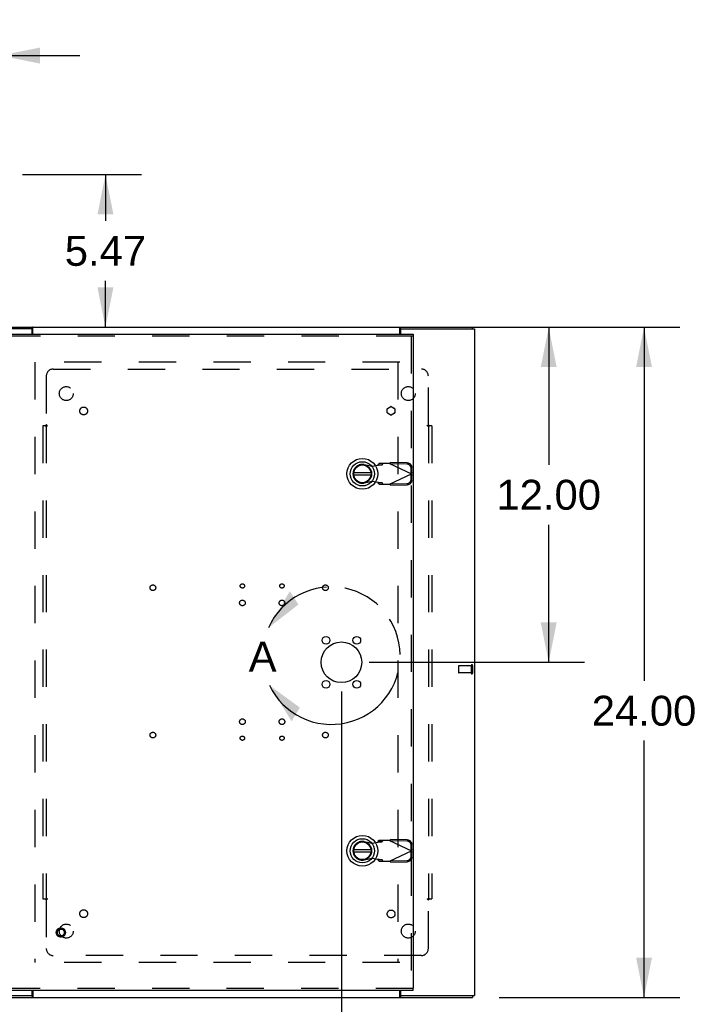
# Model space of a CAD drawing. Header units: inches. Extents: x 0 to 243, y 0 to 157.
# Tile 64 of 69: x 168 to 192, y 66 to 101. Entities that reach past the tile are written whole.
import ezdxf

# ---------------------------------------------------------------- set-up
doc = ezdxf.new("R2010")
doc.units = ezdxf.units.IN
doc.header["$LTSCALE"] = 13.357143
doc.header["$MEASUREMENT"] = 0
doc.linetypes.add('HIDDEN', pattern=[0.2, 0.1, -0.1])
doc.linetypes.add('PHANTOM', pattern=[0.8, 0.45, -0.05, 0.1, -0.05, 0.1, -0.05])
doc.layers.get('0').update_dxf_attribs({"linetype": 'CONTINUOUS'})
for name, color, linetype in [('84H_OR_90H', 7, 'CONTINUOUS'), ('DEFAULT_2', 8, 'HIDDEN'), ('DEFAULT_3', 7, 'PHANTOM'), ('DIMENSIONS', 7, 'CONTINUOUS'), ('EXR_DOOR_ASSEMBLY', 7, 'CONTINUOUS'), ('SUBPANELS', 7, 'CONTINUOUS')]:
    doc.layers.add(name, color=color, linetype=linetype)
doc.styles.get("Standard").update_dxf_attribs({"font": 'arial.ttf'})
doc.dimstyles.new('DIMSTYLE_1', dxfattribs={"dimtxt": 1.071429, "dimasz": 1.428571, "dimexe": 0.09, "dimexo": 0.07, "dimgap": 0.0375, "dimtad": 0, "dimtih": 1, "dimtoh": 1, "dimzin": 4, "dimdsep": 46, "dimtxsty": 'Standard', "dimblk": '_FILLED', "dimblk1": '_FILLED', "dimblk2": '_FILLED', "dimcen": 0.09, "dimazin": 1, "dimtfac": 1, "dimtdec": 3, "dimtofl": 0, "dimtmove": 0, "dimatfit": 3, "dimldrblk": '_FILLED', "dimfxl": 0, "dimtolj": 1, "dimtzin": 4, "dimarcsym": 0})

# ---------------------------------------------------------------- blocks, each defined once
blk = doc.blocks.new('_FILLED')
at = {"color": 0, "linetype": 'ByBlock'}
blk.add_solid([(0, 0), (-1, 0.2), (-1, -0.2)], dxfattribs=at)
blk = doc.blocks.new('*D3')
at = {"layer": 'DIMENSIONS', "color": 2, "linetype": 'Continuous'}
for p, q in [((182.434, 89.938), (188.05, 89.938)), ((186.764, 89.938), (186.764, 85.009)), ((186.764, 77.938), (186.764, 82.866)), ((180.339, 77.938), (188.05, 77.938))]:
    blk.add_line(p, q, dxfattribs=at)
at = {"layer": 'DIMENSIONS', "color": 2, "linetype": 'Continuous', "xscale": 1.4285714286, "yscale": 1.4285714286, "zscale": 1.4285714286}
for p, rotation in [((186.764, 89.938), 90), ((186.764, 77.938), 270)]:
    blk.add_blockref('_FILLED', p, dxfattribs=dict(at, rotation=rotation))
at = {"layer": 'DIMENSIONS', "color": 2, "linetype": 'Continuous', "insert": (186.764, 84.474), "char_height": 1.0714, "width": 3.74403, "attachment_point": 2, "line_spacing_factor": 0.9}
blk.add_mtext('12.00', dxfattribs=at)
blk = doc.blocks.new('*D4')
at = {"layer": 'DIMENSIONS', "color": 2, "linetype": 'Continuous'}
for p, q in [((179.339, 76.894), (179.339, 62.508)), ((184.109, 65.081), (184.109, 62.508)), ((179.339, 63.793), (176.482, 63.793)), ((184.109, 63.793), (186.967, 63.793))]:
    blk.add_line(p, q, dxfattribs=at)
at = {"layer": 'DIMENSIONS', "color": 2, "linetype": 'Continuous', "xscale": 1.4285714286, "yscale": 1.4285714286, "zscale": 1.4285714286}
blk.add_blockref('_FILLED', (179.339, 63.793), dxfattribs=at)
at = {"layer": 'DIMENSIONS', "color": 2, "linetype": 'Continuous', "xscale": 1.4285714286, "yscale": 1.4285714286, "zscale": 1.4285714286, "rotation": 180}
blk.add_blockref('_FILLED', (184.109, 63.793), dxfattribs=at)
at = {"layer": 'DIMENSIONS', "color": 2, "linetype": 'Continuous', "insert": (181.724, 64.329), "char_height": 1.0714, "width": 2.91158, "attachment_point": 2, "line_spacing_factor": 0.9}
blk.add_mtext('4.77', dxfattribs=at)
blk = doc.blocks.new('*D6')
at = {"layer": '84H_OR_90H', "color": 2, "linetype": 'Continuous'}
for p, q in [((167.922, 95.408), (172.173, 95.408)), ((170.887, 95.408), (170.887, 93.744)), ((170.887, 89.938), (170.887, 91.601))]:
    blk.add_line(p, q, dxfattribs=at)
at = {"layer": '84H_OR_90H', "color": 2, "linetype": 'Continuous', "xscale": 1.4285714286, "yscale": 1.4285714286, "zscale": 1.4285714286}
for p, rotation in [((170.887, 95.408), 90), ((170.887, 89.938), 270)]:
    blk.add_blockref('_FILLED', p, dxfattribs=dict(at, rotation=rotation))
at = {"layer": '84H_OR_90H', "color": 2, "linetype": 'Continuous', "insert": (170.887, 93.209), "char_height": 1.0714, "width": 2.91158, "attachment_point": 2, "line_spacing_factor": 0.9}
blk.add_mtext('5.47', dxfattribs=at)
blk = doc.blocks.new('*D10')
at = {"layer": 'DIMENSIONS', "color": 2, "linetype": 'Continuous'}
for p, q in [((165.234, 76.293), (165.234, 100.951)), ((167.109, 96.158), (167.109, 100.951)), ((165.234, 99.666), (162.261, 99.666)), ((167.109, 99.666), (169.967, 99.666))]:
    blk.add_line(p, q, dxfattribs=at)
at = {"layer": 'DIMENSIONS', "color": 2, "linetype": 'Continuous', "xscale": 1.4285714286, "yscale": 1.4285714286, "zscale": 1.4285714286}
blk.add_blockref('_FILLED', (165.234, 99.666), dxfattribs=at)
at = {"layer": 'DIMENSIONS', "color": 2, "linetype": 'Continuous', "xscale": 1.4285714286, "yscale": 1.4285714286, "zscale": 1.4285714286, "rotation": 180}
blk.add_blockref('_FILLED', (167.109, 99.666), dxfattribs=at)
at = {"layer": 'DIMENSIONS', "color": 2, "linetype": 'Continuous', "insert": (161.726, 100.201), "char_height": 1.0714, "width": 2.91158, "attachment_point": 3, "line_spacing_factor": 0.9}
blk.add_mtext('1.88', dxfattribs=at)
blk = doc.blocks.new('*D11')
at = {"layer": 'DIMENSIONS', "color": 2, "linetype": 'Continuous'}
for p, q in [((184.989, 89.938), (191.465, 89.938)), ((190.179, 89.938), (190.179, 77.275)), ((190.179, 65.938), (190.179, 75.133)), ((184.989, 65.938), (191.465, 65.938))]:
    blk.add_line(p, q, dxfattribs=at)
at = {"layer": 'DIMENSIONS', "color": 2, "linetype": 'Continuous', "xscale": 1.4285714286, "yscale": 1.4285714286, "zscale": 1.4285714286}
for p, rotation in [((190.179, 89.938), 90), ((190.179, 65.938), 270)]:
    blk.add_blockref('_FILLED', p, dxfattribs=dict(at, rotation=rotation))
at = {"layer": 'DIMENSIONS', "color": 2, "linetype": 'Continuous', "insert": (190.179, 76.74), "char_height": 1.0714, "width": 3.74403, "attachment_point": 2, "line_spacing_factor": 0.9}
blk.add_mtext('24.00', dxfattribs=at)

msp = doc.modelspace()

# ---------------------------------------------------------------- linework, layer by layer
at = {"color": 3, "linetype": 'Continuous'}
for p, q in [((167.1845, 89.9379), (184.0345, 89.9379)), ((168.2845, 89.6879), (168.2845, 89.9189)), ((181.4345, 89.6879), (181.4345, 89.9189)), ((168.2425, 89.8749), (167.1095, 89.8749)), ((168.2575, 89.6879), (168.2575, 89.8599)), ((181.4615, 89.8599), (181.4615, 89.6879)), ((181.4765, 89.8749), (184.1095, 89.8749)), ((184.1095, 89.8749), (184.1095, 66.0009)), ((167.1095, 66.0009), (168.2425, 66.0009)), ((167.1845, 65.9379), (184.0345, 65.9379)), ((168.2575, 66.0159), (168.2575, 66.1879)), ((168.2845, 66.1879), (168.2845, 65.9568)), ((181.4345, 65.9568), (181.4345, 66.1879)), ((181.4615, 66.1879), (181.4615, 66.0159)), ((181.4765, 66.0009), (184.1095, 66.0009))]:
    msp.add_line(p, q, dxfattribs=at)
at = {"color": 7, "linetype": 'Continuous'}
for p, q in [((168.2615, 89.8629), (168.2615, 89.9379)), ((181.4575, 89.8629), (181.4575, 89.9379)), ((184.0345, 89.8749), (184.0345, 89.9379)), ((168.2572, 89.8629), (168.2615, 89.8629)), ((181.4575, 89.8629), (181.4618, 89.8629)), ((168.2572, 66.0129), (168.2615, 66.0129)), ((168.2615, 66.0129), (168.2615, 65.9379)), ((181.4575, 66.0129), (181.4618, 66.0129)), ((181.4575, 66.0129), (181.4575, 65.9379)), ((184.0345, 66.0009), (184.0345, 65.9379))]:
    msp.add_line(p, q, dxfattribs=at)
at = {"color": 3, "linetype": 'Continuous'}
for points in [[(168.2845, 89.9189), (168.2829, 89.92), (168.2814, 89.9214), (168.2798, 89.923), (168.2783, 89.9247), (168.2768, 89.9265), (168.2752, 89.9283), (168.2737, 89.93), (168.2722, 89.9316), (168.2708, 89.9331), (168.2693, 89.9344), (168.2678, 89.9356), (168.2663, 89.9365), (168.265, 89.9372), (168.2637, 89.9376), (168.2625, 89.9378), (168.2615, 89.9379)], [(181.4345, 89.9189), (181.436, 89.92), (181.4376, 89.9214), (181.4391, 89.923), (181.4407, 89.9247), (181.4422, 89.9265), (181.4437, 89.9283), (181.4452, 89.93), (181.4467, 89.9316), (181.4482, 89.9331), (181.4496, 89.9344), (181.4511, 89.9356), (181.4526, 89.9365), (181.454, 89.9372), (181.4553, 89.9376), (181.4564, 89.9378), (181.4575, 89.9379)], [(168.2845, 65.9568), (168.2829, 65.9557), (168.2814, 65.9543), (168.2798, 65.9527), (168.2783, 65.951), (168.2767, 65.9492), (168.2752, 65.9474), (168.2737, 65.9457), (168.2722, 65.9441), (168.2708, 65.9426), (168.2693, 65.9413), (168.2678, 65.9401), (168.2663, 65.9392), (168.265, 65.9386), (168.2637, 65.9381), (168.2625, 65.9379), (168.2615, 65.9379)], [(181.4345, 65.9568), (181.436, 65.9557), (181.4376, 65.9543), (181.4391, 65.9527), (181.4407, 65.951), (181.4422, 65.9492), (181.4437, 65.9474), (181.4452, 65.9457), (181.4467, 65.9441), (181.4482, 65.9426), (181.4496, 65.9413), (181.4511, 65.9401), (181.4526, 65.9392), (181.454, 65.9386), (181.4553, 65.9381), (181.4564, 65.9379), (181.4575, 65.9379)]]:
    msp.add_lwpolyline(points, dxfattribs=at)
at = {"color": 7, "linetype": 'Continuous'}
for points in [[(168.2845, 89.856), (168.2835, 89.8558), (168.2825, 89.8556), (168.2813, 89.8556), (168.2801, 89.8556), (168.2787, 89.8559), (168.2774, 89.8562), (168.276, 89.8567), (168.2747, 89.8573), (168.2734, 89.858), (168.272, 89.8588), (168.2707, 89.8595), (168.2693, 89.8603), (168.268, 89.861), (168.2666, 89.8616), (168.2653, 89.8622), (168.264, 89.8625), (168.2627, 89.8628), (168.2615, 89.8629)], [(181.4345, 89.856), (181.4354, 89.8558), (181.4364, 89.8556), (181.4376, 89.8556), (181.4389, 89.8556), (181.4402, 89.8559), (181.4416, 89.8562), (181.4429, 89.8567), (181.4443, 89.8573), (181.4456, 89.858), (181.4469, 89.8588), (181.4483, 89.8595), (181.4496, 89.8603), (181.451, 89.861), (181.4523, 89.8616), (181.4537, 89.8622), (181.455, 89.8625), (181.4562, 89.8628), (181.4575, 89.8629)], [(168.2845, 66.0197), (168.2835, 66.0199), (168.2825, 66.0201), (168.2813, 66.0201), (168.2801, 66.0201), (168.2787, 66.0198), (168.2774, 66.0195), (168.276, 66.019), (168.2747, 66.0184), (168.2734, 66.0177), (168.272, 66.017), (168.2707, 66.0162), (168.2693, 66.0154), (168.268, 66.0147), (168.2666, 66.0141), (168.2653, 66.0135), (168.264, 66.0132), (168.2627, 66.0129), (168.2615, 66.0129)], [(181.4345, 66.0197), (181.4354, 66.0199), (181.4365, 66.0201), (181.4376, 66.0201), (181.4389, 66.0201), (181.4402, 66.0198), (181.4416, 66.0195), (181.4429, 66.019), (181.4443, 66.0184), (181.4456, 66.0177), (181.4469, 66.017), (181.4483, 66.0162), (181.4496, 66.0154), (181.451, 66.0147), (181.4523, 66.0141), (181.4537, 66.0135), (181.455, 66.0132), (181.4562, 66.0129), (181.4575, 66.0129)]]:
    msp.add_lwpolyline(points, dxfattribs=at)
at = {"color": 3, "linetype": 'Continuous'}
for centre, start, end in [((168.2425, 89.8599), 0, 90), ((181.4765, 89.8599), 90, 180), ((168.2425, 66.0159), 270, 360), ((181.4765, 66.0159), 180, 270)]:
    msp.add_arc(centre, 0.015, start, end, dxfattribs=at)
at = {"layer": 'DEFAULT_2', "color": 8, "linetype": 'HIDDEN'}
for p, q in [((181.4345, 88.6879), (168.2845, 88.6879)), ((168.3595, 88.6859), (168.3595, 67.1899)), ((181.3595, 88.6859), (181.3595, 67.1899)), ((183.5345, 77.8019), (183.5345, 77.5739)), ((183.9915, 77.8119), (183.5445, 77.8119)), ((183.9915, 77.8299), (183.9915, 77.5459)), ((184.0345, 77.8299), (184.0345, 77.5459)), ((183.9915, 77.5639), (183.5445, 77.5639)), ((181.4345, 67.1879), (168.2845, 67.1879))]:
    msp.add_line(p, q, dxfattribs=at)
for centre, radius, start, end in [((183.5445, 77.8019), 0.01, 90, 180), ((183.5445, 77.5739), 0.01, 180, 270), ((184.013, 77.8299), 0.0215, 0, 180), ((184.013, 77.5459), 0.0215, 180, 360)]:
    msp.add_arc(centre, radius, start, end, dxfattribs=at)
at = {"layer": 'DEFAULT_3', "color": 2, "linetype": 'PHANTOM'}
msp.add_arc((178.9798, 78.1774), 2.4627, 205.53074, 156.05679, dxfattribs=at)
for points in [[(176.729, 79.1768), (177.7998, 80.0069), (177.4901, 80.4871)], [(176.7575, 77.116), (177.8509, 76.3159), (177.5546, 75.8273)]]:
    msp.add_solid(points, dxfattribs=at)
at = {"layer": 'DIMENSIONS', "color": 2, "linetype": 'PHANTOM'}
msp.add_arc((178.9798, 78.1774), 2.4627, 205.53074, 156.05679, dxfattribs=at)
for points in [[(176.729, 79.1768), (177.7998, 80.0069), (177.4901, 80.4871)], [(176.7575, 77.116), (177.8509, 76.3159), (177.5546, 75.8273)]]:
    msp.add_solid(points, dxfattribs=at)
at = {"layer": 'EXR_DOOR_ASSEMBLY', "color": 3, "linetype": 'Continuous'}
for p, q in [((167.214, 89.6879), (181.914, 89.6879)), ((181.914, 89.6129), (181.914, 66.2629)), ((181.914, 66.1879), (167.214, 66.1879))]:
    msp.add_line(p, q, dxfattribs=at)
at = {"layer": 'EXR_DOOR_ASSEMBLY', "color": 8, "linetype": 'HIDDEN'}
for p, q in [((181.914, 89.6129), (167.214, 89.6129)), ((181.839, 89.6129), (181.839, 66.2629)), ((180.149, 85.017), (180.4433, 84.9634)), ((180.4433, 84.9634), (180.6402, 85.0013)), ((180.6856, 85.0618), (180.6441, 85.0158)), ((180.6441, 85.0158), (180.7992, 85.0158)), ((181.0594, 85.0618), (180.6856, 85.0618)), ((180.7992, 85.0158), (180.8407, 85.0618)), ((181.0594, 85.0618), (181.8468, 84.6878)), ((181.0877, 85.0484), (181.1075, 85.09)), ((181.6782, 85.0383), (181.0877, 85.0484)), ((181.698, 85.0799), (181.1075, 85.09)), ((181.0594, 84.3138), (181.8468, 84.6878)), ((181.8405, 84.6909), (181.8371, 84.8838)), ((181.8371, 84.4919), (181.8405, 84.6848)), ((181.8602, 84.7324), (181.8405, 84.6909)), ((181.8405, 84.6848), (181.8602, 84.6432)), ((181.8514, 84.7029), (181.8468, 84.6878)), ((181.8468, 84.6878), (181.8536, 84.6653)), ((181.8581, 84.7252), (181.8514, 84.7029)), ((181.8602, 84.7324), (181.8568, 84.9254)), ((181.8568, 84.4503), (181.8602, 84.6432)), ((181.8602, 84.7324), (181.8581, 84.7252)), ((180.4433, 84.4122), (180.149, 84.3586)), ((180.6402, 84.3744), (180.4433, 84.4122)), ((180.7992, 84.3599), (180.6441, 84.3599)), ((180.6441, 84.3599), (180.6856, 84.3138)), ((180.6856, 84.3138), (181.0594, 84.3138)), ((180.8407, 84.3138), (180.7992, 84.3599)), ((181.0877, 84.3272), (181.6782, 84.3373)), ((181.1075, 84.2857), (181.0877, 84.3272)), ((181.1075, 84.2857), (181.698, 84.2957)), ((181.0877, 71.5484), (181.1075, 71.59)), ((181.698, 71.5799), (181.1075, 71.59)), ((180.149, 71.517), (180.4433, 71.4634)), ((180.4433, 71.4634), (180.6402, 71.5013)), ((180.6856, 71.5618), (180.6441, 71.5158)), ((180.6441, 71.5158), (180.7992, 71.5158)), ((181.0594, 71.5618), (180.6856, 71.5618)), ((180.7992, 71.5158), (180.8407, 71.5618)), ((181.0594, 71.5618), (181.8468, 71.1878)), ((181.6782, 71.5383), (181.0877, 71.5484)), ((181.8405, 71.1909), (181.8371, 71.3838)), ((181.8602, 71.2324), (181.8405, 71.1909)), ((181.8602, 71.2324), (181.8559, 71.2178)), ((181.8602, 71.2324), (181.8568, 71.4254)), ((180.4433, 70.9122), (180.149, 70.8586)), ((180.6402, 70.8744), (180.4433, 70.9122)), ((181.0594, 70.8138), (181.8468, 71.1878)), ((181.8371, 70.9919), (181.8405, 71.1848)), ((181.8405, 71.1848), (181.8602, 71.1432)), ((181.8514, 71.2029), (181.8468, 71.1878)), ((181.8468, 71.1878), (181.8536, 71.1653)), ((181.8559, 71.2178), (181.8514, 71.2029)), ((181.8568, 70.9503), (181.8602, 71.1432)), ((180.7992, 70.8599), (180.6441, 70.8599)), ((180.6441, 70.8599), (180.6856, 70.8138)), ((180.6856, 70.8138), (181.0594, 70.8138)), ((180.8407, 70.8138), (180.7992, 70.8599)), ((181.0877, 70.8272), (181.6782, 70.8373)), ((181.1075, 70.7857), (181.0877, 70.8272)), ((181.1075, 70.7857), (181.698, 70.7957)), ((167.214, 66.2629), (181.914, 66.2629))]:
    msp.add_line(p, q, dxfattribs=at)
at = {"layer": 'EXR_DOOR_ASSEMBLY', "color": 7, "linetype": 'Continuous'}
for p, q in [((181.914, 89.6879), (181.914, 89.6129)), ((180.4015, 84.7272), (179.7765, 84.7272)), ((179.7765, 84.6485), (180.4015, 84.6485)), ((180.4015, 71.2272), (179.7765, 71.2272)), ((179.7765, 71.1485), (180.4015, 71.1485)), ((181.914, 66.1879), (181.914, 66.2629))]:
    msp.add_line(p, q, dxfattribs=at)
at = {"layer": 'EXR_DOOR_ASSEMBLY', "color": 8, "linetype": 'HIDDEN'}
for points in [[(180.6441, 85.0158), (180.6438, 85.0134), (180.6433, 85.0109), (180.6427, 85.0085), (180.642, 85.0061), (180.6411, 85.0037), (180.6402, 85.0013)], [(180.6402, 85.0013), (180.6563, 85.0023), (180.6878, 85.0044)], [(180.6878, 85.0044), (180.7029, 85.0054), (180.7174, 85.0065), (180.7311, 85.0075), (180.7439, 85.0085), (180.7557, 85.0096), (180.7664, 85.0106), (180.7758, 85.0116), (180.7838, 85.0127), (180.7904, 85.0137), (180.7956, 85.0148), (180.7992, 85.0158)], [(181.0594, 85.0618), (181.0755, 85.0714), (181.0836, 85.0761), (181.0916, 85.0808), (181.0996, 85.0855), (181.1075, 85.09)], [(181.8371, 84.8838), (181.836, 84.8988), (181.8335, 84.9135), (181.8296, 84.9281), (181.8241, 84.9422), (181.8173, 84.9557), (181.8092, 84.9686), (181.7999, 84.9808), (181.7894, 84.992), (181.7779, 85.0021), (181.7655, 85.0112), (181.7522, 85.0191), (181.7382, 85.0257), (181.7237, 85.031), (181.7088, 85.0349), (181.6936, 85.0373), (181.6782, 85.0383)], [(181.698, 85.0799), (181.7134, 85.0789), (181.7285, 85.0765), (181.7435, 85.0726), (181.758, 85.0673), (181.772, 85.0607), (181.7852, 85.0528), (181.7977, 85.0437), (181.8092, 85.0335), (181.8197, 85.0223), (181.829, 85.0102), (181.8371, 84.9973), (181.8439, 84.9838), (181.8493, 84.9696), (181.8533, 84.9551), (181.8558, 84.9404), (181.8568, 84.9254)], [(181.8536, 84.6653), (181.8581, 84.6505), (181.8602, 84.6432)], [(180.7992, 84.3599), (180.7956, 84.3609), (180.7904, 84.3619), (180.7838, 84.363), (180.7758, 84.364), (180.7664, 84.365), (180.7557, 84.3661), (180.7439, 84.3671), (180.7311, 84.3682), (180.7174, 84.3692), (180.7029, 84.3702), (180.6878, 84.3713), (180.6722, 84.3723), (180.6402, 84.3744)], [(180.6402, 84.3744), (180.6411, 84.372), (180.642, 84.3695), (180.6427, 84.3671), (180.6433, 84.3647), (180.6438, 84.3623), (180.6441, 84.3599)], [(181.0836, 84.2995), (181.0675, 84.309), (181.0594, 84.3138)], [(181.1075, 84.2857), (181.0996, 84.2902), (181.0916, 84.2948), (181.0836, 84.2995)], [(181.6782, 84.3373), (181.6936, 84.3383), (181.7088, 84.3408), (181.7237, 84.3447), (181.7382, 84.3499), (181.7522, 84.3565), (181.7655, 84.3644), (181.7779, 84.3735), (181.7894, 84.3837), (181.7999, 84.3949), (181.8092, 84.407), (181.8173, 84.4199), (181.8241, 84.4335), (181.8296, 84.4476), (181.8335, 84.4621), (181.836, 84.4769), (181.8371, 84.4919)], [(181.8568, 84.4503), (181.8558, 84.4353), (181.8533, 84.4205), (181.8493, 84.406), (181.8439, 84.3919), (181.8371, 84.3783), (181.829, 84.3654), (181.8197, 84.3533), (181.8092, 84.3421), (181.7977, 84.3319), (181.7852, 84.3228), (181.772, 84.315), (181.758, 84.3083), (181.7435, 84.3031), (181.7285, 84.2992), (181.7134, 84.2967), (181.698, 84.2957)], [(181.0594, 71.5618), (181.0755, 71.5714), (181.0836, 71.5761), (181.0916, 71.5808), (181.0996, 71.5855), (181.1075, 71.59)], [(181.698, 71.5799), (181.7134, 71.5789), (181.7285, 71.5765), (181.7435, 71.5726), (181.758, 71.5673), (181.772, 71.5607), (181.7852, 71.5528), (181.7977, 71.5437), (181.8092, 71.5335), (181.8197, 71.5223), (181.829, 71.5102), (181.8371, 71.4973), (181.8439, 71.4838), (181.8493, 71.4696), (181.8533, 71.4551), (181.8558, 71.4404), (181.8568, 71.4254)], [(180.6441, 71.5158), (180.6438, 71.5134), (180.6433, 71.5109), (180.6427, 71.5085), (180.642, 71.5061), (180.6411, 71.5037), (180.6402, 71.5013)], [(180.6402, 71.5013), (180.6563, 71.5023), (180.6878, 71.5044)], [(180.6878, 71.5044), (180.7029, 71.5054), (180.7174, 71.5065), (180.7311, 71.5075), (180.7439, 71.5085), (180.7557, 71.5096), (180.7664, 71.5106), (180.7758, 71.5116), (180.7838, 71.5127), (180.7904, 71.5137), (180.7956, 71.5148), (180.7992, 71.5158)], [(181.8371, 71.3838), (181.836, 71.3988), (181.8335, 71.4135), (181.8296, 71.4281), (181.8241, 71.4422), (181.8173, 71.4557), (181.8092, 71.4686), (181.7999, 71.4808), (181.7894, 71.492), (181.7779, 71.5021), (181.7655, 71.5112), (181.7522, 71.5191), (181.7382, 71.5257), (181.7237, 71.531), (181.7088, 71.5349), (181.6936, 71.5373), (181.6782, 71.5383)], [(180.7992, 70.8599), (180.7956, 70.8609), (180.7904, 70.8619), (180.7838, 70.863), (180.7758, 70.864), (180.7664, 70.865), (180.7557, 70.8661), (180.7439, 70.8671), (180.7311, 70.8682), (180.7174, 70.8692), (180.7029, 70.8702), (180.6878, 70.8713), (180.6722, 70.8723), (180.6402, 70.8744)], [(180.6402, 70.8744), (180.6411, 70.872), (180.642, 70.8695), (180.6427, 70.8671), (180.6433, 70.8647), (180.6438, 70.8623), (180.6441, 70.8599)], [(181.6782, 70.8373), (181.6936, 70.8383), (181.7088, 70.8408), (181.7237, 70.8447), (181.7382, 70.8499), (181.7522, 70.8565), (181.7655, 70.8644), (181.7779, 70.8735), (181.7894, 70.8837), (181.7999, 70.8949), (181.8092, 70.907), (181.8173, 70.9199), (181.8241, 70.9335), (181.8296, 70.9476), (181.8335, 70.9621), (181.836, 70.9769), (181.8371, 70.9919)], [(181.8568, 70.9503), (181.8558, 70.9353), (181.8533, 70.9205), (181.8493, 70.906), (181.8439, 70.8919), (181.8371, 70.8783), (181.829, 70.8654), (181.8197, 70.8533), (181.8092, 70.8421), (181.7977, 70.8319), (181.7852, 70.8228), (181.772, 70.815), (181.758, 70.8083), (181.7435, 70.8031), (181.7285, 70.7992), (181.7134, 70.7967), (181.698, 70.7957)], [(181.8536, 71.1653), (181.8581, 71.1505), (181.8602, 71.1432)], [(181.0836, 70.7995), (181.0675, 70.809), (181.0594, 70.8138)], [(181.1075, 70.7857), (181.0996, 70.7902), (181.0916, 70.7948), (181.0836, 70.7995)]]:
    msp.add_lwpolyline(points, dxfattribs=at)
at = {"layer": 'EXR_DOOR_ASSEMBLY', "color": 7, "linetype": 'Continuous'}
for centre, radius in [((180.089, 84.6879), 0.5512), ((180.089, 84.6879), 0.4331), ((180.089, 84.6879), 0.3287), ((180.089, 84.6879), 0.3169), ((180.089, 71.1879), 0.5512), ((180.089, 71.1879), 0.4331), ((180.089, 71.1879), 0.3287), ((180.089, 71.1879), 0.3169)]:
    msp.add_circle(centre, radius, dxfattribs=at)
at = {"layer": 'EXR_DOOR_ASSEMBLY', "color": 3, "linetype": 'Continuous'}
for centre, radius in [((179.339, 77.9379), 0.7285), ((178.788, 78.7254), 0.138), ((179.89, 78.7254), 0.138), ((178.788, 77.1504), 0.138), ((179.89, 77.1504), 0.138)]:
    msp.add_circle(centre, radius, dxfattribs=at)
at = {"layer": 'EXR_DOOR_ASSEMBLY', "color": 8, "linetype": 'HIDDEN'}
for radius in [0.1635, 0.124]:
    msp.add_circle((169.289, 68.2629), radius, dxfattribs=at)
for centre in [(180.089, 84.6878), (180.089, 71.1878)]:
    msp.add_arc(centre, 0.3346, 79.67298, 280.32702, dxfattribs=at)
at = {"layer": 'EXR_DOOR_ASSEMBLY', "color": 7, "linetype": 'Continuous'}
for centre in [(180.089, 84.6879), (180.089, 71.1879)]:
    msp.add_arc(centre, 0.315, 10.07866, 349.92134, dxfattribs=at)
at = {"layer": 'SUBPANELS', "color": 8, "linetype": 'HIDDEN'}
for p, q in [((168.7655, 88.1879), (168.7655, 86.4419)), ((169.0155, 88.4379), (182.2035, 88.4379)), ((182.4535, 86.4419), (182.4535, 88.1879)), ((180.9908, 87.0279), (181.1058, 87.0942)), ((181.1258, 87.0942), (181.2408, 87.0279)), ((180.9808, 86.8777), (180.9808, 87.0105)), ((181.1058, 86.794), (180.9908, 86.8604)), ((181.2408, 86.8604), (181.1258, 86.794)), ((181.2508, 87.0105), (181.2508, 86.8777)), ((168.7269, 86.4069), (168.6407, 86.4069)), ((168.6407, 86.4069), (168.6407, 69.4689)), ((168.7269, 86.4069), (168.806, 86.4069)), ((168.7657, 86.4069), (168.7657, 69.4689)), ((182.4129, 86.4069), (182.4921, 86.4069)), ((182.4532, 86.4069), (182.4532, 69.4689)), ((182.5782, 86.4069), (182.4921, 86.4069)), ((182.5782, 86.4069), (182.5782, 69.4689)), ((168.6407, 69.4689), (168.7269, 69.4689)), ((168.7269, 69.4689), (168.806, 69.4689)), ((182.4129, 69.4689), (182.4921, 69.4689)), ((182.4921, 69.4689), (182.5782, 69.4689)), ((168.7655, 69.4338), (168.7655, 67.6878)), ((182.4535, 67.6878), (182.4535, 69.4338)), ((182.2035, 67.4378), (169.0155, 67.4378))]:
    msp.add_line(p, q, dxfattribs=at)
for points in [[(168.7269, 86.4069), (168.7321, 86.4107), (168.7364, 86.4142), (168.7401, 86.4174), (168.7434, 86.4205), (168.7464, 86.4235), (168.753, 86.43)], [(168.753, 86.43), (168.7568, 86.4338), (168.761, 86.4377), (168.7655, 86.4419)], [(168.806, 86.4069), (168.804, 86.4116), (168.8012, 86.4157), (168.7978, 86.4195), (168.794, 86.4228), (168.7899, 86.4257), (168.7854, 86.4285), (168.7805, 86.4315), (168.7754, 86.4346), (168.7704, 86.438), (168.7655, 86.4419)], [(182.4129, 86.4069), (182.4146, 86.4108), (182.4167, 86.4144), (182.4194, 86.4177), (182.4225, 86.4208), (182.4257, 86.4233), (182.429, 86.4257), (182.4327, 86.4281)], [(182.4327, 86.4281), (182.4409, 86.433), (182.4453, 86.4358), (182.4494, 86.4387), (182.4535, 86.4419)], [(182.4725, 86.4235), (182.4659, 86.43), (182.4621, 86.4338), (182.458, 86.4377), (182.4535, 86.4419)], [(182.4921, 86.4069), (182.4869, 86.4107), (182.4825, 86.4142), (182.4788, 86.4174), (182.4755, 86.4205), (182.4725, 86.4235)], [(168.7269, 69.4689), (168.7321, 69.465), (168.7364, 69.4615), (168.7401, 69.4583), (168.7434, 69.4552), (168.7464, 69.4523)], [(168.806, 69.4689), (168.804, 69.4642), (168.8012, 69.46), (168.7978, 69.4562), (168.794, 69.4529), (168.7899, 69.45), (168.7854, 69.4472), (168.7805, 69.4442), (168.7754, 69.4411), (168.7704, 69.4377), (168.7655, 69.4338)], [(182.4129, 69.4689), (182.4146, 69.4649), (182.4167, 69.4613), (182.4194, 69.458), (182.4225, 69.455), (182.4257, 69.4524), (182.429, 69.45), (182.4327, 69.4477), (182.4409, 69.4427)], [(182.4921, 69.4689), (182.4869, 69.465), (182.4825, 69.4615), (182.4788, 69.4583), (182.4755, 69.4552), (182.4725, 69.4523), (182.4659, 69.4457)], [(168.7464, 69.4523), (168.753, 69.4457), (168.7568, 69.4419), (168.761, 69.438), (168.7655, 69.4338)], [(182.4409, 69.4427), (182.4453, 69.4399), (182.4494, 69.437), (182.4535, 69.4338)], [(182.4659, 69.4457), (182.4621, 69.4419), (182.458, 69.438), (182.4535, 69.4338)]]:
    msp.add_lwpolyline(points, dxfattribs=at)
for centre, radius in [((169.4845, 87.5629), 0.25), ((181.7345, 87.5629), 0.25), ((170.1067, 86.9406), 0.14), ((175.7925, 80.6739), 0.078), ((177.2095, 80.6739), 0.078), ((172.5852, 80.6089), 0.1015), ((178.7662, 80.6089), 0.1015), ((175.7925, 80.0639), 0.1015), ((177.2095, 80.0639), 0.1015), ((175.7925, 75.8119), 0.1015), ((177.2095, 75.8119), 0.1015), ((172.5852, 75.3329), 0.1015), ((175.7925, 75.2209), 0.078), ((177.2095, 75.2209), 0.078), ((178.7662, 75.3329), 0.1015), ((170.1067, 68.9351), 0.14), ((181.1193, 68.928), 0.14), ((169.4845, 68.3129), 0.25), ((181.7345, 68.3129), 0.25)]:
    msp.add_circle(centre, radius, dxfattribs=at)
for centre, radius, start, end in [((169.0155, 88.1879), 0.25, 90, 180), ((182.2035, 88.1879), 0.25, 0, 90), ((181.1158, 87.0769), 0.02, 60, 120), ((181.0008, 87.0105), 0.02, 120, 180), ((181.0008, 86.8777), 0.02, 180, 240), ((181.1158, 86.8113), 0.02, 240, 300), ((181.2308, 87.0105), 0.02, 0, 60), ((181.2308, 86.8777), 0.02, 300, 360), ((169.0155, 67.6878), 0.25, 180, 270), ((182.2035, 67.6878), 0.25, 270, 360)]:
    msp.add_arc(centre, radius, start, end, dxfattribs=at)

# ---------------------------------------------------------------- texts
at = {"layer": 'DIMENSIONS', "color": 2, "linetype": 'Continuous', "insert": (176.5173, 78.679), "char_height": 1.0714, "width": 0.995751, "attachment_point": 2, "line_spacing_factor": 0.9}
msp.add_mtext('A', dxfattribs=at)

# ---------------------------------------------------------------- dimensions: what is measured, and where the dimension line sits
at = {"layer": '84H_OR_90H', "color": 2, "linetype": 'Continuous'}
dim = msp.add_linear_dim(base=(170.8871, 89.9379), p1=(167.852, 95.4079), p2=(168.2845, 89.9379), angle=270, dimstyle='DIMSTYLE_1', dxfattribs=at)
dim.commit()
dim.dimension.update_dxf_attribs({"geometry": '*D6', "text_midpoint": (170.8837, 92.6629), "dimtype": 160})
at = {"layer": 'DIMENSIONS', "color": 2, "linetype": 'Continuous'}
for base, p1, p2, angle, picture, middle in [((165.2344735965, 99.6656213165), (167.1094735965, 96.0878548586), (165.2344735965, 76.2228548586), 180, '*D10', (160.3142333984, 99.6596448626)), ((186.764, 77.9379), (182.3645, 89.9379), (180.269, 77.9379), 270, '*D3', (186.8095, 83.9319)), ((190.1792, 65.9379), (184.9195, 89.9379), (184.9195, 65.9379), 270, '*D11', (190.165, 76.1981)), ((179.339, 63.7933), (184.1095, 65.1509), (179.339, 76.9644), 180, '*D4', (181.6969, 63.7914))]:
    dim = msp.add_linear_dim(base=base, p1=p1, p2=p2, angle=angle, dimstyle='DIMSTYLE_1', dxfattribs=at)
    dim.commit()
    dim.dimension.update_dxf_attribs({"geometry": picture, "text_midpoint": middle, "dimtype": 160})

doc.saveas('drawing.dxf')
